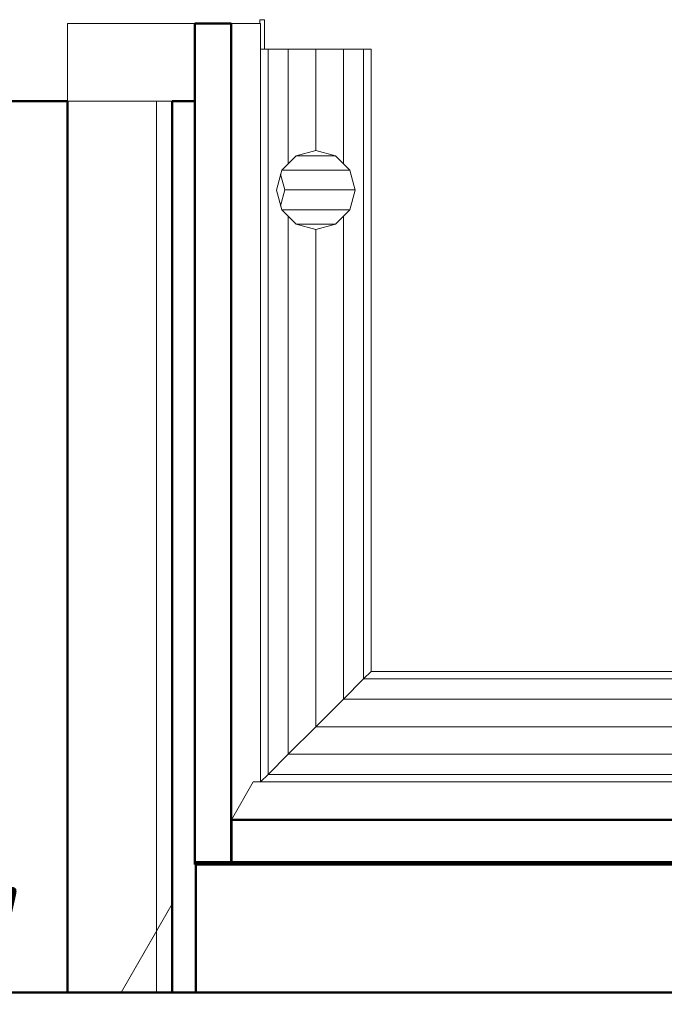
# Model space of a CAD drawing. Header units: millimetres. Extents: x 26623 to 48924, y 4737 to 39091.
# Tile 46 of 91: x 31630 to 32447, y 37843 to 39091. Entities that reach past the tile are written whole.
import ezdxf

# ---------------------------------------------------------------- set-up
doc = ezdxf.new("R2010")
doc.units = ezdxf.units.MM
for name, color, linetype, lineweight in [('A-GENM-____-OTLN', 13, 'Continuous', 20), ('A-PART-____-MCUT', 2, 'Continuous', 50), ('A-PART-____-OTLN', 2, 'Continuous', 20), ('A-ROOF-____-MCUT', 132, 'Continuous', 50), ('A-ROOF-____-OTLN', 132, 'Continuous', 20), ('A-WALL-____-MCUT', 113, 'Continuous', 50), ('A-WALL-____-OTLN', 113, 'Continuous', 20), ('P-PIPE-____-IDEN', 2, 'Continuous', 20), ('Q-SPCQ-____-OTLN', 91, 'Continuous', 20)]:
    doc.layers.add(name, color=color, linetype=linetype, lineweight=lineweight)
doc.styles.add('GOST Common', font='GOST_Common.ttf', dxfattribs={"width": 0.9, "height": 125})

# ---------------------------------------------------------------- blocks, each defined once
blk = doc.blocks.new('Family - V line-612029-В_Этаж 03_Водопровод')
at = {"layer": 'A-ROOF-____-MCUT', "color": 9}
for p, q in [((-1955.5, 4373), (-1955.5, 4316.4)), ((1966, 4373), (-1955.5, 4373)), ((-1955.5, 4316.4), (1966, 4316.4))]:
    blk.add_line(p, q, dxfattribs=at)
at = {"layer": 'A-ROOF-____-OTLN', "color": 253}
for p in [(-1955.5, 4373), (1938.1, 4421.2)]:
    blk.add_line(p, (-1927.7, 4421.2), dxfattribs=at)
blk = doc.blocks.new('Family - RT - 006-612030-В_Этаж 03_Водопровод')
blk.add_blockref('Family - V line-612029-В_Этаж 03_Водопровод', (0, 0))
blk = doc.blocks.new('Family - V line-612032-В_Этаж 03_Водопровод')
at = {"layer": 'A-ROOF-____-MCUT', "color": 9}
for p, q in [((2365.8, 5374.1), (2365.8, 4308.1)), ((2411.9, 5374.1), (2365.8, 5374.1)), ((2411.9, 4308.1), (2411.9, 5374.1)), ((2365.8, 4308.1), (2411.9, 4308.1))]:
    blk.add_line(p, q, dxfattribs=at)
at = {"layer": 'A-ROOF-____-OTLN', "color": 253}
for p, q in [((2411.9, 5374.1), (2449.1, 5374.1)), ((2449.1, 5374.1), (2449.1, 4412.9))]:
    blk.add_line(p, q, dxfattribs=at)
blk = doc.blocks.new('Family - RT - 006-612033-В_Этаж 03_Водопровод')
blk.add_blockref('Family - V line-612032-В_Этаж 03_Водопровод', (0, 0))
blk = doc.blocks.new('Family - V line-612035-В_Этаж 03_Водопровод')
at = {"layer": 'A-ROOF-____-MCUT', "color": 9}
for p, q in [((2001.5, 4319.3), (-2011.2, 4319.3)), ((-2011.2, 4319.3), (-2011.2, 4154.2)), ((-2011.2, 4154.2), (2001.5, 4154.2))]:
    blk.add_line(p, q, dxfattribs=at)
blk = doc.blocks.new('Family - RT - 006-612036-В_Этаж 03_Водопровод')
blk.add_blockref('Family - V line-612035-В_Этаж 03_Водопровод', (0, 0))
blk = doc.blocks.new('Family - V line-612038-В_Этаж 03_Водопровод')
at = {"layer": 'A-ROOF-____-OTLN', "color": 253}
for p, q in [((2204.1, 5374.1), (2204.1, 5281.3)), ((2204.1, 5374.1), (2365.8, 5374.1)), ((2218.9, 5374.1), (2204.1, 5374.1)), ((2204.1, 5374.1), (2365.8, 5374.1)), ((2365.8, 5374.1), (2218.9, 5374.1)), ((2365.8, 5374.1), (2365.8, 5301.1)), ((2365.8, 5301.1), (2365.8, 5275.9)), ((2204.1, 5213.3), (2204.1, 5281.3)), ((2337, 5275.9), (2341.5, 5275.9)), ((2337, 4346.8), (2337, 5275.9)), ((2341.5, 5275.9), (2365.8, 5275.9)), ((2204.1, 5213.3), (2204.1, 4145.9)), ((2337, 4145.9), (2337, 4346.8)), ((2337, 4258.3), (2272.1, 4145.9)), ((2272.1, 4145.9), (2337, 4258.3)), ((2317.7, 4145.9), (2204.1, 4145.9)), ((2317.7, 4145.9), (2337, 4145.9))]:
    blk.add_line(p, q, dxfattribs=at)
blk = doc.blocks.new('Family - RT - 006-612039-В_Этаж 03_Водопровод')
blk.add_blockref('Family - V line-612038-В_Этаж 03_Водопровод', (0, 0))
blk = doc.blocks.new('Прямая форма - V line-612339-В_Этаж 03_Водопровод')
at = {"layer": 'Q-SPCQ-____-OTLN', "color": 253}
for p, q in [((0, 70), (0, 1855.5)), ((9.4, 1855.5), (9.4, 60.6)), ((35, 1855.5), (35, 35)), ((70, 1855.5), (70, 0)), ((105, 1855.5), (105, -35)), ((130.6, 1855.5), (130.6, -60.6)), ((-789, 60.6), (-789, 70)), ((-789, 70), (0, 70)), ((0, 70), (9.4, 60.6)), ((9.4, 60.6), (0, 70)), ((-789, 35), (-789, 60.6)), ((-789, 60.6), (9.4, 60.6)), ((-610.3, 50), (-635.3, 43.3)), ((-635.3, 43.3), (-610.3, 50)), ((-585.3, 43.3), (-610.3, 50)), ((-610.3, 50), (-585.3, 43.3)), ((9.4, 60.6), (35, 35)), ((35, 35), (9.4, 60.6)), ((-635.3, 43.3), (-643.6, 35)), ((-643.6, 35), (-635.3, 43.3)), ((-577, 35), (-585.3, 43.3)), ((-585.3, 43.3), (-577, 35)), ((-643.6, 35), (-789, 35)), ((-789, 0), (-789, 35)), ((-653.6, 25), (-660.3, 0)), ((-660.3, 0), (-653.6, 25)), ((-643.6, 35), (-653.6, 25)), ((-653.6, 25), (-643.6, 35)), ((35, 35), (-577, 35)), ((-567, 25), (-577, 35)), ((-577, 35), (-567, 25)), ((-560.3, 0), (-567, 25)), ((-567, 25), (-560.3, 0)), ((35, 35), (70, 0)), ((70, 0), (35, 35)), ((-660.3, 0), (-789, 0)), ((-789, -35), (-789, 0)), ((-660.3, 0), (-653.6, -25)), ((-560.3, 0), (-567, -25)), ((70, 0), (-560.3, 0)), ((70, 0), (105, -35)), ((-653.6, -25), (-660.3, 0)), ((-567, -25), (-560.3, 0)), ((105, -35), (70, 0)), ((-643.6, -35), (-789, -35)), ((-789, -60.6), (-789, -35)), ((-653.6, -25), (-643.6, -35)), ((-643.6, -35), (-653.6, -25)), ((-643.6, -35), (-635.3, -43.3)), ((-635.3, -43.3), (-643.6, -35)), ((-585.3, -43.3), (-577, -35)), ((-577, -35), (-585.3, -43.3)), ((-577, -35), (-567, -25)), ((-567, -25), (-577, -35)), ((105, -35), (-577, -35)), ((105, -35), (130.6, -60.6)), ((130.6, -60.6), (105, -35)), ((-635.3, -43.3), (-610.3, -50)), ((-610.3, -50), (-635.3, -43.3)), ((-610.3, -50), (-585.3, -43.3)), ((-585.3, -43.3), (-610.3, -50)), ((130.6, -60.6), (-789, -60.6)), ((-789, -70), (-789, -60.6)), ((130.6, -60.6), (140, -70)), ((140, -70), (130.6, -60.6))]:
    blk.add_line(p, q, dxfattribs=at)
blk = doc.blocks.new('Прямая форма - FU - 047-612340-В_Этаж 03_Водопровод')
blk.add_blockref('Прямая форма - V line-612339-В_Этаж 03_Водопровод', (0, 0))
blk = doc.blocks.new('Прямая форма - Insulation - Thermal Break-612773-В_Этаж 03_Водопровод')
at = {"layer": 'A-WALL-____-MCUT', "color": 9}
for p, q in [((1080, 80), (-50, 80)), ((-50, 80), (-50, 50)), ((1080, 51.3), (1080, 80)), ((-50, 50), (115.1, 50)), ((115.1, 50), (115.1, 51.3)), ((115.1, 51.3), (1080, 51.3))]:
    blk.add_line(p, q, dxfattribs=at)
blk = doc.blocks.new('Прямая форма - Masonry Block - Structural-612775-В_Этаж 03_Водопровод')
at = {"layer": 'A-WALL-____-MCUT', "color": 9}
for p, q in [((1080, 400), (-50, 400)), ((-50, 400), (-50, 212.9)), ((1080, 212.9), (1080, 400)), ((-50, 212.9), (1080, 212.9))]:
    blk.add_line(p, q, dxfattribs=at)
at = {"layer": 'A-WALL-____-OTLN', "color": 253}
for p, q in [((1080, 212.9), (1080, 100)), ((-50, 144.9), (27.8, 100)), ((27.8, 100), (-50, 100)), ((27.8, 100), (1080, 100))]:
    blk.add_line(p, q, dxfattribs=at)
blk = doc.blocks.new('Прямая форма - Concrete - Structural-612776-В_Этаж 03_Водопровод')
at = {"layer": 'A-WALL-____-OTLN', "color": 253}
for p, q in [((-50, 100), (27.8, 100)), ((1080, 100), (27.8, 100)), ((27.8, 100), (62.4, 80)), ((1080, 100), (1080, 80))]:
    blk.add_line(p, q, dxfattribs=at)
blk = doc.blocks.new('Прямая форма - SW - 005-612777-В_Этаж 03_Водопровод')
for name in ['Прямая форма - Masonry Block - Structural-612775-В_Этаж 03_Водопровод', 'Прямая форма - Concrete - Structural-612776-В_Этаж 03_Водопровод', 'Прямая форма - Insulation - Thermal Break-612773-В_Этаж 03_Водопровод']:
    blk.add_blockref(name, (0, 0))
blk = doc.blocks.new('Family - Insulation - Thermal Break-612779-В_Этаж 03_Водопровод')
at = {"layer": 'A-PART-____-MCUT', "color": 9}
for p, q in [((1080, 80), (-50, 80)), ((-50, 80), (-50, 50)), ((1080, 51.3), (1080, 80)), ((-50, 50), (115.1, 50)), ((115.1, 50), (115.1, 51.3)), ((115.1, 51.3), (1080, 51.3))]:
    blk.add_line(p, q, dxfattribs=at)
blk = doc.blocks.new('Family - Masonry Block - Structural-612783-В_Этаж 03_Водопровод')
at = {"layer": 'A-PART-____-MCUT', "color": 9}
for p, q in [((1080, 400), (-50, 400)), ((-50, 400), (-50, 212.9)), ((1080, 212.9), (1080, 400)), ((-50, 212.9), (1080, 212.9))]:
    blk.add_line(p, q, dxfattribs=at)
at = {"layer": 'A-PART-____-OTLN', "color": 253}
for p, q in [((1080, 212.9), (1080, 100)), ((-50, 144.9), (27.8, 100)), ((27.8, 100), (-50, 100)), ((27.8, 100), (1080, 100))]:
    blk.add_line(p, q, dxfattribs=at)
blk = doc.blocks.new('Family - Concrete - Structural-612785-В_Этаж 03_Водопровод')
at = {"layer": 'A-PART-____-OTLN', "color": 253}
for p, q in [((-50, 100), (27.8, 100)), ((1080, 100), (27.8, 100)), ((27.8, 100), (62.4, 80)), ((1080, 100), (1080, 80))]:
    blk.add_line(p, q, dxfattribs=at)
blk = doc.blocks.new('Прямая форма - V line-612845-В_Этаж 03_Водопровод')
at = {"layer": 'A-GENM-____-OTLN', "lineweight": 9}
for p, q in [((-5.9, 0), (0, 0)), ((-5.9, -5), (-5.9, 0)), ((0, 0), (0, -37.2))]:
    blk.add_line(p, q, dxfattribs=at)
blk = doc.blocks.new('Прямая форма - SLA - 013-612846-В_Этаж 03_Водопровод')
blk.add_blockref('Прямая форма - V line-612845-В_Этаж 03_Водопровод', (0, 0))
blk = doc.blocks.new('Прямая форма - Insulation - Thermal Break-613190-В_Этаж 03_Водопровод')
at = {"layer": 'A-WALL-____-MCUT', "color": 9}
blk.add_line((-200, 50), (2160, 50), dxfattribs=at)
blk = doc.blocks.new('Прямая форма - SW - 004-613191-В_Этаж 03_Водопровод')
blk.add_blockref('Прямая форма - Insulation - Thermal Break-613190-В_Этаж 03_Водопровод', (0, 0))
blk = doc.blocks.new('Family - Insulation - Thermal Break-613199-В_Этаж 03_Водопровод')
at = {"layer": 'A-PART-____-MCUT', "color": 9}
blk.add_line((-200, 50), (2160, 50), dxfattribs=at)
blk = doc.blocks.new('Прямая форма - V line-613604-В_Этаж 03_Водопровод')
at = {"layer": 'Q-SPCQ-____-OTLN', "color": 253}
for p, q in [((-25, -46), (-25, -132.6)), ((-20, -44.6), (0, -50)), ((0, -50), (20, -44.6)), ((25, -46), (25, -132.6)), ((0, -50), (0, -139.3)), ((-43.3, -64.3), (-43.3, -114.3)), ((43.3, -64.3), (43.3, -114.3))]:
    blk.add_line(p, q, dxfattribs=at)
blk = doc.blocks.new('Прямая форма - FU - 047-613605-В_Этаж 03_Водопровод')
blk.add_blockref('Прямая форма - V line-613604-В_Этаж 03_Водопровод', (0, 0))
blk = doc.blocks.new('V line_ifc_RVT-1-В_Этаж 03_Водопровод')
at = {"layer": 'A-GENM-____-OTLN', "color": 253, "lineweight": 20}
blk.add_blockref('Прямая форма - SLA - 013-612846-В_Этаж 03_Водопровод', (31940.3, 39090.8), dxfattribs=at)
at = {"layer": 'A-PART-____-OTLN', "color": 253, "lineweight": 20}
for name, p, rotation in [('Family - Masonry Block - Structural-612783-В_Этаж 03_Водопровод', (31903.2, 37907.6), 90), ('Family - Concrete - Structural-612785-В_Этаж 03_Водопровод', (31903.2, 37907.6), 90), ('Family - Insulation - Thermal Break-612779-В_Этаж 03_Водопровод', (31903.2, 37907.6), 90), ('Family - Insulation - Thermal Break-613199-В_Этаж 03_Водопровод', (33663.2, 37907.6), 180)]:
    blk.add_blockref(name, p, dxfattribs=dict(at, rotation=rotation))
at = {"layer": 'A-ROOF-____-OTLN', "color": 253, "lineweight": 20}
for name, p in [('Family - RT - 006-612033-В_Этаж 03_Водопровод', (29486.2, 33711.7)), ('Family - RT - 006-612039-В_Этаж 03_Водопровод', (29486.2, 33711.7)), ('Family - RT - 006-612030-В_Этаж 03_Водопровод', (33853.7, 33703.4)), ('Family - RT - 006-612036-В_Этаж 03_Водопровод', (33864.4, 33703.4))]:
    blk.add_blockref(name, p, dxfattribs=at)
at = {"layer": 'A-WALL-____-OTLN', "color": 253, "lineweight": 20}
for name, p, rotation in [('Прямая форма - SW - 005-612777-В_Этаж 03_Водопровод', (31903.2, 37907.6), 90), ('Прямая форма - SW - 004-613191-В_Этаж 03_Водопровод', (33663.2, 37907.6), 180)]:
    blk.add_blockref(name, p, dxfattribs=dict(at, rotation=rotation))
at = {"layer": 'Q-SPCQ-____-OTLN', "color": 253, "lineweight": 20}
for name, p, rotation in [('Прямая форма - FU - 047-612340-В_Этаж 03_Водопровод', (32005.3, 38264.6), 270), ('Прямая форма - FU - 047-613605-В_Этаж 03_Водопровод', (31916.1, 38875), 90)]:
    blk.add_blockref(name, p, dxfattribs=dict(at, rotation=rotation))

msp = doc.modelspace()

# ---------------------------------------------------------------- block references
at = {"lineweight": 9}
msp.add_blockref('V line_ifc_RVT-1-В_Этаж 03_Водопровод', (0, 0), dxfattribs=at)

# ---------------------------------------------------------------- texts
at = {"layer": 'P-PIPE-____-IDEN', "lineweight": 9, "insert": (30516.2, 37967.1), "char_height": 125, "width": 1352.848, "attachment_point": 1, "style": 'GOST Common'}
msp.add_mtext('Angle valve 1/2"', dxfattribs=at)

doc.saveas('drawing.dxf')
